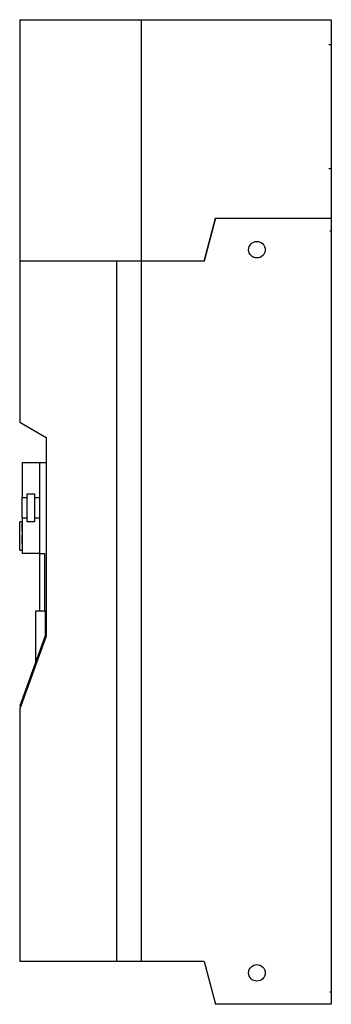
# Model space of a CAD drawing. Extents: x -14.8 to 0, y -18.7 to 28.1.
import ezdxf

# ---------------------------------------------------------------- set-up
doc = ezdxf.new("R2010")
doc.units = 0
doc.layers.get('0').update_dxf_attribs({"linetype": 'CONTINUOUS'})

msp = doc.modelspace()

# ---------------------------------------------------------------- linework, layer by layer
at = {"color": 7, "linetype": 'CONTINUOUS'}
for p, q in [((-14.84152, 28.148606), (-9.054118, 28.148606)), ((-14.84152, 28.148606), (-14.84152, 16.661417)), ((-9.054118, 28.149606), (-9.054118, 16.661417)), ((-9.054118, 28.149606), (0, 28.149606)), ((0, 28.149606), (0, 18.700787)), ((-6.060259, 16.661417), (-5.513811, 18.700787)), ((-5.511811, 18.700787), (-6.058259, 16.661417)), ((-5.513811, 18.700787), (0, 18.700787)), ((0, 18.700787), (0, -18.700787)), ((-14.84252, 16.661417), (-14.84252, 8.995087)), ((-9.054118, 16.661417), (-14.84152, 16.661417)), ((-10.23622, 16.661417), (-10.23622, -16.661417)), ((-9.055118, 16.661417), (-9.055118, -16.661417)), ((-6.060259, 16.661417), (-9.054118, 16.661417)), ((-6.060259, 16.661417), (-6.058259, 16.661417)), ((-14.84252, 8.995087), (-13.582677, 8.267717)), ((-13.582677, 8.267717), (-13.582677, -1.181102)), ((-14.724409, 7.086614), (-14.724409, 5.413386)), ((-14.724409, 7.086614), (-13.897638, 7.086614)), ((-13.897638, 7.086614), (-13.897638, 7.085614)), ((-13.897638, 7.085614), (-13.897638, 2.755906)), ((-13.897638, 7.085614), (-13.582677, 7.085614)), ((-14.724409, 5.413386), (-14.49311, 5.413386)), ((-14.724409, 4.429134), (-14.724409, 5.413386)), ((-14.49311, 4.257783), (-14.49311, 5.584736)), ((-14.49311, 5.584736), (-14.128937, 5.584736)), ((-14.128937, 5.584736), (-14.128937, 4.257783)), ((-14.128937, 5.413386), (-13.897638, 5.413386)), ((-14.84252, 3.582677), (-14.84252, 4.251969)), ((-14.724409, 4.251969), (-14.84252, 4.251969)), ((-14.49311, 4.429134), (-14.724409, 4.429134)), ((-14.724409, 4.429134), (-14.724409, 2.755906)), ((-14.128937, 4.257783), (-14.49311, 4.257783)), ((-13.897638, 4.429134), (-14.128937, 4.429134)), ((-14.729409, 4.015748), (-14.729409, 4.212598)), ((-14.724409, 4.212598), (-14.729409, 4.212598)), ((-14.729409, 3.818898), (-14.729409, 4.015748)), ((-14.729409, 3.818898), (-14.724409, 3.818898)), ((-14.84252, 2.913386), (-14.84252, 3.582677)), ((-14.729409, 3.425197), (-14.729409, 3.622047)), ((-14.724409, 3.622047), (-14.729409, 3.622047)), ((-14.729409, 3.228346), (-14.729409, 3.425197)), ((-14.84252, 2.913386), (-14.724409, 2.913386)), ((-14.729409, 3.228346), (-14.724409, 3.228346)), ((-13.897638, 2.755906), (-14.724409, 2.755906)), ((-13.897638, 2.755906), (-13.661417, 2.755906)), ((-13.897638, 2.754906), (-13.661417, 2.754906)), ((-13.897638, 2.754906), (-13.897638, 0.002)), ((-13.661417, 2.755906), (-13.661417, 0.001)), ((-14.094488, 0), (-14.094488, -2.472181)), ((-13.622047, 0), (-14.094488, 0)), ((-13.661417, 0.002), (-13.897638, 0.002)), ((-13.582677, 0.001), (-13.661417, 0.001)), ((-13.622047, 0), (-13.622047, -1.17416)), ((-13.622047, 0), (-13.582677, 0)), ((-13.582677, -1.181102), (-14.84252, -4.642491)), ((-13.622047, -1.17416), (-14.831555, -4.497257)), ((-14.84252, -4.642491), (-14.84252, -16.661417)), ((-14.79456, -4.510722), (-14.831555, -4.497257)), ((-10.23622, -16.661417), (-14.84252, -16.661417)), ((-9.055118, -16.662417), (-10.23622, -16.662417)), ((-9.055118, -16.661417), (-9.055118, -16.662417)), ((-6.058259, -16.661417), (-9.055118, -16.661417)), ((-6.058259, -16.661417), (-5.511811, -18.700787)), ((0, -18.700787), (-5.511811, -18.700787))]:
    msp.add_line(p, q, dxfattribs=at)
at = {"color": 3, "linetype": 'CONTINUOUS'}
for p, q in [((-0.11811, 26.968504), (0, 26.968504)), ((-0.11811, 21.062992), (0, 21.062992)), ((-0.07874, 18.110236), (0, 18.110236)), ((-0.07874, -18.110236), (0, -18.110236))]:
    msp.add_line(p, q, dxfattribs=at)
at = {"color": 7, "linetype": 'CONTINUOUS'}
for centre in [(-3.543307, 17.204724), (-3.543307, -17.204724)]:
    msp.add_circle(centre, 0.393701, dxfattribs=at)

doc.saveas('drawing.dxf')
